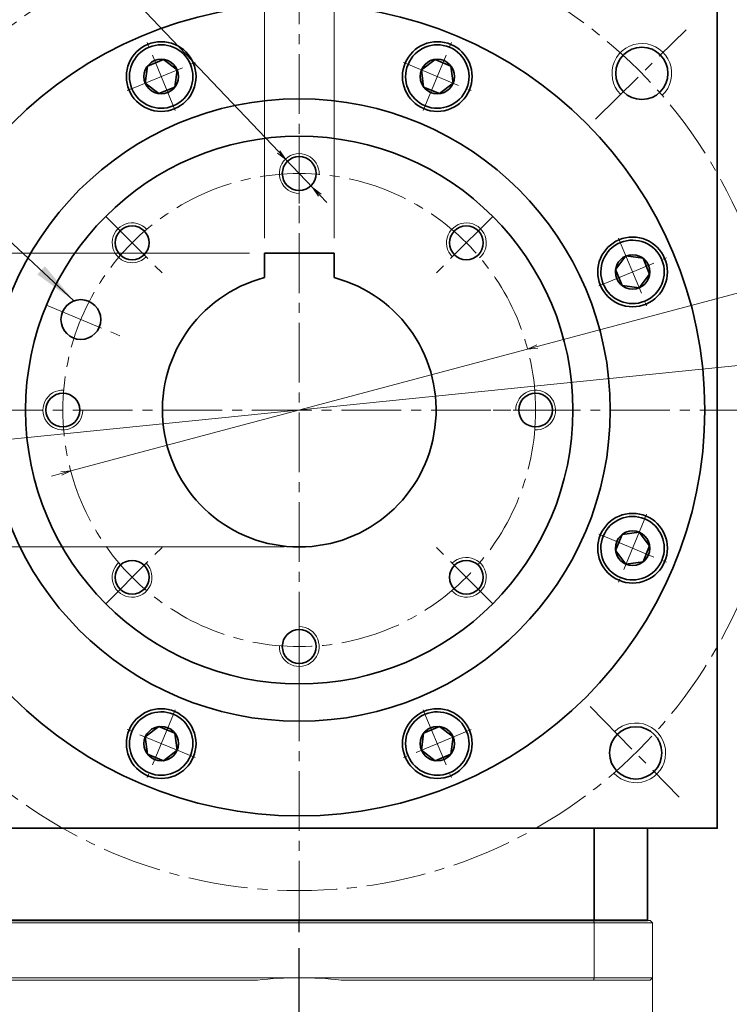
# Model space of a CAD drawing. Header units: millimetres. Extents: x -48 to 1057, y 0 to 774.
# Tile 8 of 10: x 547 to 690, y 476 to 674. Entities that reach past the tile are written whole.
import ezdxf

# ---------------------------------------------------------------- set-up
doc = ezdxf.new("R2010")
doc.units = ezdxf.units.MM
doc.set_wipeout_variables(frame=1)
doc.linetypes.add('CENTER2', pattern=[28.575, 19.05, -3.175, 3.175, -3.175])
doc.linetypes.add('点画线', pattern=[18, 12, -2, 2, -2])
doc.layers.add('3中心线层', color=1, linetype='CENTER2')
for name, color, linetype, lineweight in [('EB0', 7, 'Continuous', 35), ('中心线层', 1, '点画线', 18), ('尺寸线层', 3, 'Continuous', 18), ('粗实线', 7, 'Continuous', 40), ('粗实线层', 7, 'Continuous', 35)]:
    doc.layers.add(name, color=color, linetype=linetype, lineweight=lineweight)
doc.styles.add('宋体', font='SimSun.ttf', dxfattribs={"width": 0.8})
doc.styles.add('标准', font='SimSun.ttf', dxfattribs={"width": 0.667})
doc.dimstyles.new('A水平标注$0', dxfattribs={"dimtxt": 3.5, "dimasz": 2, "dimexe": 1.5, "dimexo": 3, "dimgap": 1.1, "dimtad": 1, "dimtoh": 1, "dimdec": 4, "dimdsep": 46, "dimtxsty": '宋体', "dimblk": 'OPEN', "dimcen": 3, "dimclrd": 3, "dimclre": 3, "dimclrt": 6, "dimadec": 0, "dimazin": 0, "dimtm": 1e-09, "dimtfac": 1, "dimtdec": 4, "dimtix": 1, "dimtmove": 0, "dimatfit": 3, "dimldrblk": 'OPEN', "dimfxl": 0, "dimlwd": 13, "dimlwe": 13, "dimarcsym": 0})
doc.dimstyles.new('D直径标注φ25', dxfattribs={"dimtxt": 3.5, "dimasz": 2, "dimexe": 1, "dimexo": 3, "dimtad": 1, "dimtoh": 1, "dimdec": 1, "dimdsep": 46, "dimtxsty": '宋体', "dimblk": 'OPEN', "dimcen": 3, "dimclrd": 3, "dimclre": 3, "dimclrt": 130, "dimadec": 0, "dimazin": 0, "dimtm": 1e-09, "dimtfac": 1, "dimtdec": 1, "dimtmove": 0, "dimatfit": 0, "dimldrblk": 'OPEN', "dimfxl": 0, "dimlwd": 13, "dimlwe": 13, "dimarcsym": 0})
doc.dimstyles.new('螺孔(M8-7H)', dxfattribs={"dimtxt": 3.5, "dimasz": 2, "dimexe": 1.25, "dimexo": 3, "dimtad": 1, "dimtoh": 1, "dimdec": 4, "dimdsep": 46, "dimtxsty": '宋体', "dimblk": 'OPEN', "dimcen": 3, "dimclrd": 3, "dimclre": 3, "dimclrt": 2, "dimadec": 0, "dimazin": 0, "dimtm": 1e-09, "dimtfac": 1, "dimtdec": 4, "dimtmove": 0, "dimatfit": 3, "dimldrblk": 'OPEN', "dimfxl": 0, "dimlwd": 9, "dimlwe": 9, "dimarcsym": 0})

# ---------------------------------------------------------------- blocks, each defined once
blk = doc.blocks.new('*X7')
at = {"layer": '中心线层', "linetype": '点画线', "lineweight": 18}
for p, q in [((0, -7.37), (0, 7.37)), ((-7.37, 0), (7.37, 0))]:
    blk.add_line(p, q, dxfattribs=at)
at = {"layer": '粗实线层'}
for p, q in [((-3.46, 0), (-1.73, 3)), ((-1.73, 3), (1.73, 3)), ((3.46, 0), (1.73, 3)), ((3.46, 0), (1.73, 3)), ((-3.46, 0), (-1.73, -3)), ((3.46, 0), (1.73, -3)), ((-1.73, -3), (1.73, -3))]:
    blk.add_line(p, q, dxfattribs=at)
blk.add_circle((0, 0), 3.46, dxfattribs=at)
for start, end in [(0, 180), (180, 360)]:
    blk.add_arc((0, 0), 6.37, start, end, dxfattribs=at)
blk = doc.blocks.new('_Open')
at = {"color": 0, "linetype": 'ByBlock', "lineweight": -2}
for p, q in [((-1, 0.167), (0, 0)), ((-1, -0.167), (0, 0)), ((0, 0), (-1, 0))]:
    blk.add_line(p, q, dxfattribs=at)
blk = doc.blocks.new('*D21')
at = {"layer": 'Defpoints', "color": 0, "transparency": 16777216}
for p in [(649.17, 607.76), (557.38, 583.28)]:
    blk.add_point(p, dxfattribs=at)
at = {"layer": '尺寸线层', "color": 3, "lineweight": 13, "transparency": 16777216}
for p, q in [((712.61, 624.68), (651.1, 608.27)), ((734.01, 624.68), (712.61, 624.68)), ((557.38, 583.28), (649.17, 607.76)), ((555.45, 582.76), (553.51, 582.25))]:
    blk.add_line(p, q, dxfattribs=at)
at = {"layer": '尺寸线层', "color": 3, "lineweight": 13, "transparency": 16777216, "xscale": 2, "yscale": 2, "zscale": 2}
for p, rotation in [((649.17, 607.76), 194.9330420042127), ((557.38, 583.28), 14.93304200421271)]:
    blk.add_blockref('_Open', p, dxfattribs=dict(at, rotation=rotation))
at = {"layer": '尺寸线层', "color": 130, "transparency": 16777216, "insert": (724.31, 631.9), "char_height": 10, "attachment_point": 5, "style": '宋体', "bg_fill": 3, "box_fill_scale": 1.1, "bg_fill_color": 257, "bg_fill_transparency": 0}
blk.add_mtext('φ95', dxfattribs=at)
blk = doc.blocks.new('*D22')
at = {"layer": 'Defpoints', "color": 0, "transparency": 16777216}
for p in [(699.28, 605.25), (507.27, 585.78)]:
    blk.add_point(p, dxfattribs=at)
at = {"layer": '尺寸线层', "color": 3, "lineweight": 13, "transparency": 16777216}
for p, q in [((717.67, 607.12), (701.27, 605.45)), ((744.78, 607.12), (717.67, 607.12)), ((507.27, 585.78), (699.28, 605.25)), ((505.28, 585.58), (503.29, 585.38))]:
    blk.add_line(p, q, dxfattribs=at)
at = {"layer": '尺寸线层', "color": 3, "lineweight": 13, "transparency": 16777216, "xscale": 2, "yscale": 2, "zscale": 2}
for p, rotation in [((699.28, 605.25), 185.7888380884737), ((507.27, 585.78), 5.788838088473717)]:
    blk.add_blockref('_Open', p, dxfattribs=dict(at, rotation=rotation))
at = {"layer": '尺寸线层', "color": 130, "transparency": 16777216, "insert": (732.22, 614.34), "char_height": 10, "attachment_point": 5, "style": '宋体', "bg_fill": 3, "box_fill_scale": 1.1, "bg_fill_color": 257, "bg_fill_transparency": 0}
blk.add_mtext('φ193', dxfattribs=at)
blk = doc.blocks.new('*X8')
at = {"layer": '尺寸线层', "linetype": 'Continuous'}
blk.add_hatch(color=0, dxfattribs=at).paths.add_polyline_path([(39.71, -28.46), (32.35, -23.16), (33.88, -21.51)], flags=0)
at = {"layer": '尺寸线层', "color": 0}
for p, q in [((0, 0), (-35.09, 0)), ((9.06, 0), (0, 0)), ((0, 0), (0, 0))]:
    blk.add_line(p, q, dxfattribs=at)
at = {"layer": '尺寸线层', "color": 0, "linetype": 'Continuous'}
blk.add_line((39.71, -28.46), (9.06, 0), dxfattribs=at)
at = {"layer": '尺寸线层', "color": 0, "insert": (-4.5, 1.8), "char_height": 9, "width": 61.1784, "attachment_point": 9, "line_spacing_factor": 1.15057, "style": '标准'}
blk.add_mtext('\\T1.1;2-%%C8H7', dxfattribs=at)
blk = doc.blocks.new('*D25')
at = {"layer": 'Defpoints', "color": 0, "transparency": 16777216}
for p in [(596.27, 627.02), (610.27, 627.02)]:
    blk.add_point(p, dxfattribs=at)
at = {"layer": '尺寸线层', "color": 3, "lineweight": 13, "transparency": 16777216}
for p, q in [((596.27, 630.02), (596.27, 698.11)), ((610.27, 630.02), (610.27, 698.11)), ((594.27, 696.61), (592.27, 696.61)), ((610.27, 696.61), (596.27, 696.61)), ((612.27, 696.61), (614.27, 696.61))]:
    blk.add_line(p, q, dxfattribs=at)
at = {"layer": '尺寸线层', "color": 3, "lineweight": 13, "transparency": 16777216, "xscale": 2, "yscale": 2, "zscale": 2}
blk.add_blockref('_Open', (596.27, 696.61), dxfattribs=at)
at = {"layer": '尺寸线层', "color": 3, "lineweight": 13, "transparency": 16777216, "xscale": 2, "yscale": 2, "zscale": 2, "rotation": 180}
blk.add_blockref('_Open', (610.27, 696.61), dxfattribs=at)
at = {"layer": '尺寸线层', "color": 6, "transparency": 16777216, "insert": (603.27, 702.97), "char_height": 10, "attachment_point": 5, "style": '宋体', "bg_fill": 3, "box_fill_scale": 1.1, "bg_fill_color": 257, "bg_fill_transparency": 0}
blk.add_mtext('\\A1;14{\\H0.707107x;%%P0.013}', dxfattribs=at)
at = {"layer": 'Defpoints', "color": 0, "transparency": 16777216}
blk.add_point((596.27, 696.61), dxfattribs=at)
blk = doc.blocks.new('*D26')
at = {"layer": 'Defpoints', "color": 0, "transparency": 16777216}
for p in [(596.27, 627.02), (498.2, 568.02), (603.27, 568.02)]:
    blk.add_point(p, dxfattribs=at)
at = {"layer": '尺寸线层', "color": 3, "lineweight": 13, "transparency": 16777216}
for p, q in [((593.27, 627.02), (496.7, 627.02)), ((498.2, 625.02), (498.2, 570.02)), ((600.27, 568.02), (496.7, 568.02))]:
    blk.add_line(p, q, dxfattribs=at)
at = {"layer": '尺寸线层', "color": 3, "lineweight": 13, "transparency": 16777216, "xscale": 2, "yscale": 2, "zscale": 2}
for p, rotation in [((498.2, 627.02), 90), ((498.2, 568.02), 270)]:
    blk.add_blockref('_Open', p, dxfattribs=dict(at, rotation=rotation))
at = {"layer": '尺寸线层', "color": 6, "transparency": 16777216, "insert": (491.81, 597.52), "char_height": 10, "attachment_point": 5, "rotation": 90, "style": '宋体', "bg_fill": 3, "box_fill_scale": 1.1, "bg_fill_color": 257, "bg_fill_transparency": 0}
blk.add_mtext('59', dxfattribs=at)
blk = doc.blocks.new('*D27')
at = {"layer": 'Defpoints', "color": 0, "transparency": 16777216}
for p in [(687.27, 679.52), (801.99, 679.52), (667.77, 301.52)]:
    blk.add_point(p, dxfattribs=at)
at = {"layer": '尺寸线层', "color": 3, "lineweight": 13, "transparency": 16777216}
for p, q in [((690.27, 679.52), (803.49, 679.52)), ((801.99, 303.52), (801.99, 677.52)), ((670.77, 301.52), (803.49, 301.52))]:
    blk.add_line(p, q, dxfattribs=at)
at = {"layer": '尺寸线层', "color": 3, "lineweight": 13, "transparency": 16777216, "xscale": 2, "yscale": 2, "zscale": 2}
for p, rotation in [((801.99, 679.52), 90), ((801.99, 301.52), 270)]:
    blk.add_blockref('_Open', p, dxfattribs=dict(at, rotation=rotation))
at = {"layer": '尺寸线层', "color": 6, "transparency": 16777216, "insert": (795.49, 490.52), "char_height": 10, "attachment_point": 5, "rotation": 90, "style": '宋体', "bg_fill": 3, "box_fill_scale": 1.1, "bg_fill_color": 256, "bg_fill_true_color": 13158600, "bg_fill_transparency": 0}
blk.add_mtext('378', dxfattribs=at)
blk = doc.blocks.new('*D28')
at = {"layer": 'Defpoints', "color": 0, "transparency": 16777216}
for p in [(702.77, 595.52), (667.77, 301.52), (757.8, 301.52)]:
    blk.add_point(p, dxfattribs=at)
at = {"layer": '尺寸线层', "color": 3, "lineweight": 13, "transparency": 16777216}
for p, q in [((705.77, 595.52), (759.3, 595.52)), ((757.8, 593.52), (757.8, 303.52)), ((670.77, 301.52), (759.3, 301.52))]:
    blk.add_line(p, q, dxfattribs=at)
at = {"layer": '尺寸线层', "color": 3, "lineweight": 13, "transparency": 16777216, "xscale": 2, "yscale": 2, "zscale": 2}
for p, rotation in [((757.8, 595.52), 90), ((757.8, 301.52), 270)]:
    blk.add_blockref('_Open', p, dxfattribs=dict(at, rotation=rotation))
at = {"layer": '尺寸线层', "color": 6, "transparency": 16777216, "insert": (751.3, 448.52), "char_height": 10, "attachment_point": 5, "rotation": 90, "style": '宋体', "bg_fill": 3, "box_fill_scale": 1.1, "bg_fill_color": 256, "bg_fill_true_color": 13158600, "bg_fill_transparency": 0}
blk.add_mtext('294', dxfattribs=at)
blk = doc.blocks.new('*D29')
at = {"color": 3, "lineweight": 9, "transparency": 16777216}
for p, q in [((510.53, 694.22), (554.57, 694.22)), ((554.57, 694.22), (599.14, 647.37)), ((606.03, 640.12), (600.52, 645.92)), ((607.41, 638.67), (608.79, 637.22))]:
    blk.add_line(p, q, dxfattribs=at)
at = {"layer": 'Defpoints', "color": 0, "transparency": 16777216}
for p in [(600.52, 645.92), (606.03, 640.12)]:
    blk.add_point(p, dxfattribs=at)
at = {"color": 3, "lineweight": 9, "transparency": 16777216, "xscale": 2, "yscale": 2, "zscale": 2}
for p, rotation in [((600.52, 645.92), 313.5682858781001), ((606.03, 640.12), 133.5682858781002)]:
    blk.add_blockref('_Open', p, dxfattribs=dict(at, rotation=rotation))
at = {"color": 2, "transparency": 16777216, "insert": (531.55, 701.32), "char_height": 10, "attachment_point": 5, "style": '宋体', "bg_fill": 3, "box_fill_scale": 1.1, "bg_fill_color": 257, "bg_fill_transparency": 0}
blk.add_mtext('8-M8{\\famgdt|b0|i0|c0|p0;x}{16}', dxfattribs=at)

msp = doc.modelspace()

# ---------------------------------------------------------------- linework, layer by layer
at = {"color": 7, "linetype": 'Continuous', "lineweight": 15}
for p, q in [((662.56347, 492.51809), (543.98438, 492.51809)), ((544.16598, 493.01809), (662.38188, 493.01809)), ((662.56347, 481.51809), (662.56347, 492.51809)), ((543.98438, 481.51809), (603.27393, 481.51809)), ((594.86263, 481.01809), (544.16598, 481.01809)), ((603.27393, 481.51809), (662.56347, 481.51809)), ((662.38188, 481.01809), (611.68523, 481.01809))]:
    msp.add_line(p, q, dxfattribs=at)
for centre, radius, start, end in [((603.27393, 643.01809), 4, 356.724171, 270), ((569.68636, 629.10566), 4, 41.724171, 315), ((636.8615, 629.10566), 4, 311.724171, 225), ((555.77393, 595.51809), 4, 86.724171, 360), ((650.77393, 595.51809), 4, 266.724171, 180), ((636.8615, 561.93051), 4, 221.724171, 135), ((569.68636, 561.93051), 4, 131.724171, 45), ((603.27393, 548.01809), 4, 176.724171, 90), ((603.27393, 410.51809), 71, 90, 96.8037548), ((603.27393, 410.51809), 71, 83.1962452, 90)]:
    msp.add_arc(centre, radius, start, end, dxfattribs=at)
for points in [[(662.38188, 493.01809), (662.56347, 492.51809)], [(662.38188, 481.01809), (662.56347, 481.51809)]]:
    msp.add_open_spline(points, degree=1, dxfattribs=at)
at = {"layer": '3中心线层'}
msp.add_line((603.27393, 296.96927), (603.27393, 493.01809), dxfattribs=at)
at = {"layer": 'EB0', "linetype": 'Continuous', "lineweight": 35}
msp.add_line((533.27393, 493.01809), (673.27393, 493.01809), dxfattribs=at)
msp.add_line((533.27393, 493.01809), (673.27393, 493.01809), dxfattribs=at)
msp.add_line((533.27393, 493.01809), (673.27393, 493.01809), dxfattribs=at)
msp.add_line((533.27393, 493.01809), (673.27393, 493.01809), dxfattribs=at)
at = {"layer": '中心线层'}
for p, q in [((603.27393, 493.01809), (603.27393, 695.01809)), ((662.78732, 653.96874), (680.99777, 671.854)), ((603.27393, 650.51809), (603.27393, 633.34716)), ((564.38306, 634.40896), (576.52474, 622.26728)), ((642.1648, 634.40896), (630.02312, 622.26728)), ((552.46055, 616.56567), (568.32442, 609.99464)), ((503.77393, 595.51809), (702.77393, 595.51809)), ((658.27393, 595.51809), (641.103, 595.51809)), ((564.38306, 556.62721), (576.52474, 568.76889)), ((642.1648, 556.62721), (630.02312, 568.76889)), ((603.27393, 540.51809), (603.27393, 557.68901)), ((661.72458, 536.0047), (679.60984, 517.79425))]:
    msp.add_line(p, q, dxfattribs=at)
for radius in [96.5, 47.5]:
    msp.add_circle((603.27393, 595.51809), radius, dxfattribs=at)
at = {"layer": '粗实线', "color": 0, "lineweight": 40}
msp.add_line((673.27393, 493.01809), (533.27393, 493.01809), dxfattribs=at)
msp.add_line((673.27393, 493.01809), (533.27393, 493.01809), dxfattribs=at)
at = {"layer": '粗实线层'}
for p, q in [((662.56347, 493.01809), (662.56347, 511.51809)), ((673.27393, 493.01809), (673.27393, 511.51809))]:
    msp.add_line(p, q, dxfattribs=at)
for centre, radius in [((603.27393, 595.51809), 81.5), ((575.52938, 662.49935), 7), ((631.01848, 662.49935), 7), ((672.12168, 663.13641), 5.25), ((603.27393, 595.51809), 62.5), ((603.27393, 595.51809), 55), ((603.27393, 643.01809), 3.4), ((569.68636, 629.10566), 3.4), ((636.8615, 629.10566), 3.4), ((670.25519, 623.26263), 7), ((555.77393, 595.51809), 3.4), ((650.77393, 595.51809), 3.4), ((670.25519, 567.77354), 7), ((569.68636, 561.93051), 3.4), ((636.8615, 561.93051), 3.4), ((603.27393, 548.01809), 3.4), ((575.52938, 528.53682), 7), ((631.01848, 528.53682), 7), ((670.89225, 526.67034), 5.25)]:
    msp.add_circle(centre, radius, dxfattribs=at)
at = {"layer": '粗实线层', "lineweight": 18}
for centre, start, end in [((672.12168, 663.13641), 312.7023328, 224.4838358), ((670.89225, 526.67034), 222.7023328, 134.4838358)]:
    msp.add_arc(centre, 6, start, end, dxfattribs=at)

# ---------------------------------------------------------------- next in the draw order: wipeouts: each hides what was drawn before it
for points in [[(581.40987, 664.93513), (581.39685, 664.96634), (581.38366, 664.99747), (581.37031, 665.02854), (581.35679, 665.05953), (581.3431, 665.09046), (581.32926, 665.12131), (581.31525, 665.15208), (581.30107, 665.18278), (581.28673, 665.21341), (581.27223, 665.24395), (581.25757, 665.27443), (581.24275, 665.30482), (581.22776, 665.33513), (581.21262, 665.36536), (581.19731, 665.39552), (581.18185, 665.42559), (581.16622, 665.45557), (581.15044, 665.48548), (581.13449, 665.5153), (581.11839, 665.54503), (581.10213, 665.57468), (581.08571, 665.60424), (581.06914, 665.63372), (581.05241, 665.66311), (581.03553, 665.6924), (581.01849, 665.72161), (581.00129, 665.75072), (580.98394, 665.77975), (580.96643, 665.80868), (580.94878, 665.83752), (580.94878, 665.83752), (580.78579, 666.0887), (580.61116, 666.33193), (580.42529, 666.56669), (580.22859, 666.79244), (580.02149, 667.0087), (579.80444, 667.21497), (579.57794, 667.41081), (579.34247, 667.59578), (579.09857, 667.76947), (578.84676, 667.93149), (578.58762, 668.0815), (578.32171, 668.21915), (578.04962, 668.34415), (577.77195, 668.45621), (577.48932, 668.55508), (577.20235, 668.64056), (576.91167, 668.71244), (576.61794, 668.77058), (576.3218, 668.81483), (576.02391, 668.84511), (575.72492, 668.86135), (575.4255, 668.8635), (575.12631, 668.85158), (574.82801, 668.82559), (574.53127, 668.78561), (574.23673, 668.73171), (573.94505, 668.66402), (573.65688, 668.58269), (573.37285, 668.48789), (573.0936, 668.37984), (573.0936, 668.37984), (572.81974, 668.25878), (572.55187, 668.12498), (572.29059, 667.97872), (572.03648, 667.82034), (571.7901, 667.65018), (571.55199, 667.46862), (571.32269, 667.27606), (571.1027, 667.07294), (570.8925, 666.85969), (570.69256, 666.63679), (570.50333, 666.40474), (570.32522, 666.16405), (570.15863, 665.91524), (570.00393, 665.65887), (569.86145, 665.39552), (569.73151, 665.12575), (569.61441, 664.85017), (569.51039, 664.56939), (569.4197, 664.28402), (569.34253, 663.99471), (569.27905, 663.70209), (569.2294, 663.40681), (569.19369, 663.10951), (569.17201, 662.81087), (569.16439, 662.51154), (569.17086, 662.21218), (569.1914, 661.91346), (569.22597, 661.61603), (569.27449, 661.32056), (569.33685, 661.0277), (569.33685, 661.0277), (569.34475, 660.99482), (569.35283, 660.96199), (569.36109, 660.92919), (569.36952, 660.89645), (569.37812, 660.86375), (569.38689, 660.83109), (569.39584, 660.79848), (569.40497, 660.76592), (569.41426, 660.73341), (569.42373, 660.70095), (569.43337, 660.66853), (569.44318, 660.63617), (569.45317, 660.60387), (569.46332, 660.57161), (569.47365, 660.53942), (569.48415, 660.50727), (569.49481, 660.47518), (569.50565, 660.44315), (569.51666, 660.41118), (569.52784, 660.37927), (569.53919, 660.34741), (569.55071, 660.31562), (569.56239, 660.28389), (569.57424, 660.25222), (569.58627, 660.22062), (569.59846, 660.18907), (569.61081, 660.1576), (569.62334, 660.12619), (569.63603, 660.09485), (569.64889, 660.06357), (569.64889, 660.06357), (569.78442, 659.75915), (569.93571, 659.46224), (570.10232, 659.17365), (570.28382, 658.89418), (570.47969, 658.62458), (570.6894, 658.36561), (570.91237, 658.11797), (571.148, 657.88234), (571.39564, 657.65937), (571.65461, 657.44966), (571.9242, 657.25379), (572.20368, 657.0723), (572.49226, 656.90568), (572.78918, 656.7544), (573.0936, 656.61886), (573.4047, 656.49944), (573.72162, 656.39646), (574.0435, 656.31022), (574.36945, 656.24093), (574.69858, 656.1888), (575.02999, 656.15397), (575.36276, 656.13653), (575.696, 656.13653), (576.02877, 656.15397), (576.36018, 656.1888), (576.68931, 656.24093), (577.01526, 656.31022), (577.33714, 656.39646), (577.65406, 656.49944), (577.96516, 656.61886), (577.96516, 656.61886), (578.26958, 656.7544), (578.56649, 656.90568), (578.85508, 657.0723), (579.13456, 657.25379), (579.40415, 657.44966), (579.66312, 657.65937), (579.91076, 657.88234), (580.14639, 658.11797), (580.36936, 658.36561), (580.57907, 658.62458), (580.77494, 658.89418), (580.95643, 659.17365), (581.12305, 659.46224), (581.27433, 659.75915), (581.40987, 660.06357), (581.52929, 660.37467), (581.63227, 660.69159), (581.71851, 661.01347), (581.7878, 661.33942), (581.83993, 661.66855), (581.87476, 661.99996), (581.8922, 662.33274), (581.8922, 662.66597), (581.87476, 662.99874), (581.83993, 663.33015), (581.7878, 663.65928), (581.71851, 663.98523), (581.63227, 664.30711), (581.52929, 664.62403)], [(636.89897, 660.06357), (636.91183, 660.09485), (636.92452, 660.12619), (636.93704, 660.1576), (636.9494, 660.18907), (636.96159, 660.22062), (636.97361, 660.25222), (636.98547, 660.28389), (636.99715, 660.31562), (637.00867, 660.34741), (637.02002, 660.37927), (637.03119, 660.41118), (637.0422, 660.44315), (637.05304, 660.47518), (637.06371, 660.50727), (637.07421, 660.53942), (637.08453, 660.57161), (637.09469, 660.60387), (637.10467, 660.63617), (637.11449, 660.66853), (637.12413, 660.70095), (637.1336, 660.73341), (637.14289, 660.76592), (637.15201, 660.79848), (637.16096, 660.83109), (637.16974, 660.86375), (637.17834, 660.89645), (637.18677, 660.92919), (637.19502, 660.96199), (637.2031, 660.99482), (637.21101, 661.0277), (637.21101, 661.0277), (637.27337, 661.32056), (637.32189, 661.61603), (637.35645, 661.91346), (637.377, 662.21218), (637.38347, 662.51154), (637.37585, 662.81087), (637.35416, 663.10951), (637.31846, 663.40681), (637.26881, 663.70209), (637.20533, 663.99471), (637.12816, 664.28402), (637.03746, 664.56939), (636.93345, 664.85017), (636.81634, 665.12575), (636.68641, 665.39552), (636.54393, 665.65887), (636.38923, 665.91524), (636.22263, 666.16405), (636.04452, 666.40474), (635.85529, 666.63679), (635.65536, 666.85969), (635.44516, 667.07294), (635.22517, 667.27606), (634.99586, 667.46862), (634.75776, 667.65018), (634.51138, 667.82034), (634.25727, 667.97872), (633.99599, 668.12498), (633.72812, 668.25878), (633.45426, 668.37984), (633.45426, 668.37984), (633.175, 668.48789), (632.89098, 668.58269), (632.60281, 668.66402), (632.31113, 668.73171), (632.01659, 668.78561), (631.71984, 668.82559), (631.42155, 668.85158), (631.12235, 668.8635), (630.82293, 668.86135), (630.52395, 668.84511), (630.22605, 668.81483), (629.92991, 668.77058), (629.63618, 668.71244), (629.34551, 668.64056), (629.05854, 668.55508), (628.77591, 668.45621), (628.49824, 668.34415), (628.22615, 668.21915), (627.96024, 668.0815), (627.70109, 667.93149), (627.44929, 667.76947), (627.20539, 667.59578), (626.96992, 667.41081), (626.74341, 667.21497), (626.52637, 667.0087), (626.31927, 666.79244), (626.12256, 666.56669), (625.93669, 666.33193), (625.76207, 666.0887), (625.59908, 665.83752), (625.59908, 665.83752), (625.58142, 665.80868), (625.56392, 665.77975), (625.54657, 665.75072), (625.52937, 665.72161), (625.51233, 665.6924), (625.49544, 665.66311), (625.47871, 665.63372), (625.46214, 665.60424), (625.44573, 665.57468), (625.42947, 665.54503), (625.41336, 665.5153), (625.39742, 665.48548), (625.38164, 665.45557), (625.36601, 665.42559), (625.35054, 665.39552), (625.33524, 665.36536), (625.32009, 665.33513), (625.30511, 665.30482), (625.29028, 665.27443), (625.27562, 665.24395), (625.26112, 665.21341), (625.24679, 665.18278), (625.23261, 665.15208), (625.2186, 665.12131), (625.20475, 665.09046), (625.19107, 665.05953), (625.17755, 665.02854), (625.1642, 664.99747), (625.15101, 664.96634), (625.13798, 664.93513), (625.13798, 664.93513), (625.01856, 664.62403), (624.91559, 664.30711), (624.82934, 663.98523), (624.76006, 663.65928), (624.70793, 663.33015), (624.6731, 662.99874), (624.65566, 662.66597), (624.65566, 662.33274), (624.6731, 661.99996), (624.70793, 661.66855), (624.76006, 661.33942), (624.82934, 661.01347), (624.91559, 660.69159), (625.01856, 660.37467), (625.13798, 660.06357), (625.27352, 659.75915), (625.42481, 659.46224), (625.59142, 659.17365), (625.77291, 658.89418), (625.96878, 658.62458), (626.17849, 658.36561), (626.40147, 658.11797), (626.6371, 657.88234), (626.88474, 657.65937), (627.14371, 657.44966), (627.4133, 657.25379), (627.69277, 657.0723), (627.98136, 656.90568), (628.27827, 656.7544), (628.5827, 656.61886), (628.5827, 656.61886), (628.8938, 656.49944), (629.21072, 656.39646), (629.5326, 656.31022), (629.85855, 656.24093), (630.18768, 656.1888), (630.51909, 656.15397), (630.85186, 656.13653), (631.18509, 656.13653), (631.51787, 656.15397), (631.84928, 656.1888), (632.17841, 656.24093), (632.50436, 656.31022), (632.82623, 656.39646), (633.14316, 656.49944), (633.45426, 656.61886), (633.75868, 656.7544), (634.05559, 656.90568), (634.34418, 657.0723), (634.62365, 657.25379), (634.89324, 657.44966), (635.15221, 657.65937), (635.39985, 657.88234), (635.63549, 658.11797), (635.85846, 658.36561), (636.06817, 658.62458), (636.26404, 658.89418), (636.44553, 659.17365), (636.61215, 659.46224), (636.76343, 659.75915)], [(672.69097, 617.38214), (672.72218, 617.39516), (672.75332, 617.40835), (672.78438, 617.42171), (672.81538, 617.43523), (672.8463, 617.44891), (672.87715, 617.46276), (672.90792, 617.47677), (672.93862, 617.49094), (672.96925, 617.50528), (672.9998, 617.51978), (673.03027, 617.53444), (673.06066, 617.54927), (673.09097, 617.56425), (673.12121, 617.5794), (673.15136, 617.5947), (673.18143, 617.61017), (673.21142, 617.62579), (673.24132, 617.64158), (673.27114, 617.65752), (673.30088, 617.67362), (673.33053, 617.68988), (673.36009, 617.7063), (673.38956, 617.72287), (673.41895, 617.7396), (673.44824, 617.75649), (673.47745, 617.77353), (673.50657, 617.79072), (673.53559, 617.80807), (673.56452, 617.82558), (673.59336, 617.84324), (673.59336, 617.84324), (673.84454, 618.00623), (674.08778, 618.18085), (674.32253, 618.36672), (674.54829, 618.56342), (674.76454, 618.77053), (674.97081, 618.98757), (675.16665, 619.21408), (675.35162, 619.44954), (675.52531, 619.69345), (675.68734, 619.94525), (675.83734, 620.20439), (675.975, 620.47031), (676.09999, 620.7424), (676.21205, 621.02007), (676.31093, 621.3027), (676.3964, 621.58967), (676.46828, 621.88034), (676.52642, 622.17407), (676.57067, 622.47021), (676.60095, 622.7681), (676.61719, 623.06709), (676.61935, 623.36651), (676.60742, 623.6657), (676.58143, 623.964), (676.54145, 624.26075), (676.48755, 624.55528), (676.41986, 624.84696), (676.33853, 625.13513), (676.24374, 625.41916), (676.13569, 625.69841), (676.13569, 625.69841), (676.01463, 625.97228), (675.88082, 626.24015), (675.73456, 626.50142), (675.57618, 626.75553), (675.40602, 627.00191), (675.22446, 627.24002), (675.03191, 627.46932), (674.82878, 627.68932), (674.61553, 627.89951), (674.39264, 628.09945), (674.16058, 628.28868), (673.91989, 628.46679), (673.67108, 628.63338), (673.41472, 628.78809), (673.15136, 628.93057), (672.88159, 629.0605), (672.60601, 629.17761), (672.32523, 629.28162), (672.03987, 629.37231), (671.75055, 629.44948), (671.45793, 629.51297), (671.16265, 629.56261), (670.86536, 629.59832), (670.56672, 629.62001), (670.26738, 629.62762), (669.96803, 629.62115), (669.6693, 629.60061), (669.37188, 629.56604), (669.0764, 629.51753), (668.78354, 629.45517), (668.78354, 629.45517), (668.75066, 629.44726), (668.71783, 629.43918), (668.68504, 629.43093), (668.65229, 629.4225), (668.61959, 629.4139), (668.58693, 629.40512), (668.55432, 629.39617), (668.52176, 629.38705), (668.48925, 629.37775), (668.45679, 629.36828), (668.42438, 629.35864), (668.39202, 629.34883), (668.35971, 629.33885), (668.32746, 629.32869), (668.29526, 629.31836), (668.26311, 629.30787), (668.23103, 629.2972), (668.199, 629.28636), (668.16702, 629.27535), (668.13511, 629.26417), (668.10326, 629.25283), (668.07146, 629.24131), (668.03973, 629.22962), (668.00806, 629.21777), (667.97646, 629.20575), (667.94492, 629.19356), (667.91344, 629.1812), (667.88203, 629.16868), (667.85069, 629.15598), (667.81941, 629.14313), (667.81941, 629.14313), (667.51499, 629.00759), (667.21808, 628.85631), (666.92949, 628.68969), (666.65002, 628.5082), (666.38043, 628.31233), (666.12146, 628.10262), (665.87382, 627.87964), (665.63819, 627.64401), (665.41521, 627.39637), (665.2055, 627.1374), (665.00963, 626.86781), (664.82814, 626.58834), (664.66152, 626.29975), (664.51024, 626.00284), (664.3747, 625.69841), (664.25528, 625.38731), (664.15231, 625.07039), (664.06606, 624.74851), (663.99678, 624.42256), (663.94465, 624.09343), (663.90982, 623.76203), (663.89238, 623.42925), (663.89238, 623.09602), (663.90982, 622.76324), (663.94465, 622.43183), (663.99678, 622.10271), (664.06606, 621.77675), (664.15231, 621.45488), (664.25528, 621.13795), (664.3747, 620.82685), (664.3747, 620.82685), (664.51024, 620.52243), (664.66152, 620.22552), (664.82814, 619.93693), (665.00963, 619.65746), (665.2055, 619.38787), (665.41521, 619.1289), (665.63819, 618.88126), (665.87382, 618.64563), (666.12146, 618.42265), (666.38043, 618.21294), (666.65002, 618.01707), (666.92949, 617.83558), (667.21808, 617.66896), (667.51499, 617.51768), (667.81941, 617.38214), (668.13051, 617.26272), (668.44744, 617.15975), (668.76931, 617.0735), (669.09527, 617.00422), (669.4244, 616.95209), (669.7558, 616.91726), (670.08858, 616.89982), (670.42181, 616.89982), (670.75459, 616.91726), (671.08599, 616.95209), (671.41512, 617.00422), (671.74107, 617.0735), (672.06295, 617.15975), (672.37988, 617.26272)], [(667.81941, 561.89304), (667.85069, 561.88019), (667.88203, 561.8675), (667.91344, 561.85497), (667.94492, 561.84261), (667.97646, 561.83042), (668.00806, 561.8184), (668.03973, 561.80655), (668.07146, 561.79486), (668.10326, 561.78335), (668.13511, 561.772), (668.16702, 561.76082), (668.199, 561.74981), (668.23103, 561.73897), (668.26311, 561.7283), (668.29526, 561.71781), (668.32746, 561.70748), (668.35971, 561.69732), (668.39202, 561.68734), (668.42438, 561.67753), (668.45679, 561.66789), (668.48925, 561.65842), (668.52176, 561.64912), (668.55432, 561.64), (668.58693, 561.63105), (668.61959, 561.62227), (668.65229, 561.61367), (668.68504, 561.60524), (668.71783, 561.59699), (668.75066, 561.58891), (668.78354, 561.581), (668.78354, 561.581), (669.0764, 561.51864), (669.37188, 561.47013), (669.6693, 561.43556), (669.96803, 561.41502), (670.26738, 561.40855), (670.56672, 561.41616), (670.86536, 561.43785), (671.16265, 561.47356), (671.45793, 561.5232), (671.75055, 561.58669), (672.03987, 561.66386), (672.32523, 561.75455), (672.60601, 561.85857), (672.88159, 561.97567), (673.15136, 562.1056), (673.41472, 562.24808), (673.67108, 562.40279), (673.91989, 562.56938), (674.16058, 562.74749), (674.39264, 562.93672), (674.61553, 563.13666), (674.82878, 563.34685), (675.03191, 563.56685), (675.22446, 563.79615), (675.40602, 564.03426), (675.57618, 564.28064), (675.73456, 564.53475), (675.88082, 564.79603), (676.01463, 565.06389), (676.13569, 565.33776), (676.13569, 565.33776), (676.24374, 565.61701), (676.33853, 565.90104), (676.41986, 566.18921), (676.48755, 566.48089), (676.54145, 566.77542), (676.58143, 567.07217), (676.60742, 567.37047), (676.61935, 567.66966), (676.61719, 567.96908), (676.60095, 568.26807), (676.57067, 568.56596), (676.52642, 568.8621), (676.46828, 569.15583), (676.3964, 569.4465), (676.31093, 569.73347), (676.21205, 570.0161), (676.09999, 570.29377), (675.975, 570.56587), (675.83734, 570.83178), (675.68734, 571.09092), (675.52531, 571.34272), (675.35162, 571.58663), (675.16665, 571.82209), (674.97081, 572.0486), (674.76454, 572.26564), (674.54829, 572.47275), (674.32253, 572.66945), (674.08778, 572.85532), (673.84454, 573.02994), (673.59336, 573.19293), (673.59336, 573.19293), (673.56452, 573.21059), (673.53559, 573.2281), (673.50657, 573.24545), (673.47745, 573.26264), (673.44824, 573.27968), (673.41895, 573.29657), (673.38956, 573.3133), (673.36009, 573.32987), (673.33053, 573.34629), (673.30088, 573.36255), (673.27114, 573.37865), (673.24132, 573.39459), (673.21142, 573.41038), (673.18143, 573.426), (673.15136, 573.44147), (673.12121, 573.45677), (673.09097, 573.47192), (673.06066, 573.48691), (673.03027, 573.50173), (672.9998, 573.51639), (672.96925, 573.53089), (672.93862, 573.54523), (672.90792, 573.5594), (672.87715, 573.57341), (672.8463, 573.58726), (672.81538, 573.60094), (672.78438, 573.61446), (672.75332, 573.62782), (672.72218, 573.64101), (672.69097, 573.65403), (672.69097, 573.65403), (672.37988, 573.77345), (672.06295, 573.87642), (671.74107, 573.96267), (671.41512, 574.03195), (671.08599, 574.08408), (670.75459, 574.11892), (670.42181, 574.13636), (670.08858, 574.13636), (669.7558, 574.11892), (669.4244, 574.08408), (669.09527, 574.03195), (668.76931, 573.96267), (668.44744, 573.87642), (668.13051, 573.77345), (667.81941, 573.65403), (667.51499, 573.51849), (667.21808, 573.36721), (666.92949, 573.20059), (666.65002, 573.0191), (666.38043, 572.82323), (666.12146, 572.61352), (665.87382, 572.39054), (665.63819, 572.15491), (665.41521, 571.90727), (665.2055, 571.6483), (665.00963, 571.37871), (664.82814, 571.09924), (664.66152, 570.81065), (664.51024, 570.51374), (664.3747, 570.20932), (664.3747, 570.20932), (664.25528, 569.89822), (664.15231, 569.58129), (664.06606, 569.25942), (663.99678, 568.93347), (663.94465, 568.60434), (663.90982, 568.27293), (663.89238, 567.94015), (663.89238, 567.60692), (663.90982, 567.27414), (663.94465, 566.94274), (663.99678, 566.61361), (664.06606, 566.28766), (664.15231, 565.96578), (664.25528, 565.64886), (664.3747, 565.33776), (664.51024, 565.03333), (664.66152, 564.73642), (664.82814, 564.44783), (665.00963, 564.16836), (665.2055, 563.89877), (665.41521, 563.6398), (665.63819, 563.39216), (665.87382, 563.15653), (666.12146, 562.93355), (666.38043, 562.72384), (666.65002, 562.52797), (666.92949, 562.34648), (667.21808, 562.17987), (667.51499, 562.02858)], [(569.64889, 530.9726), (569.63603, 530.94132), (569.62334, 530.90998), (569.61081, 530.87857), (569.59846, 530.8471), (569.58627, 530.81556), (569.57424, 530.78395), (569.56239, 530.75228), (569.55071, 530.72055), (569.53919, 530.68876), (569.52784, 530.6569), (569.51666, 530.62499), (569.50565, 530.59302), (569.49481, 530.56099), (569.48415, 530.5289), (569.47365, 530.49676), (569.46332, 530.46456), (569.45317, 530.4323), (569.44318, 530.4), (569.43337, 530.36764), (569.42373, 530.33522), (569.41426, 530.30276), (569.40497, 530.27025), (569.39584, 530.23769), (569.38689, 530.20508), (569.37812, 530.17243), (569.36952, 530.13972), (569.36109, 530.10698), (569.35283, 530.07418), (569.34475, 530.04135), (569.33685, 530.00847), (569.33685, 530.00847), (569.27449, 529.71561), (569.22597, 529.42014), (569.1914, 529.12271), (569.17086, 528.82399), (569.16439, 528.52463), (569.17201, 528.2253), (569.19369, 527.92666), (569.2294, 527.62936), (569.27905, 527.33408), (569.34253, 527.04146), (569.4197, 526.75215), (569.51039, 526.46678), (569.61441, 526.186), (569.73151, 525.91042), (569.86145, 525.64066), (570.00393, 525.3773), (570.15863, 525.12093), (570.32522, 524.87213), (570.50333, 524.63143), (570.69256, 524.39938), (570.8925, 524.17648), (571.1027, 523.96323), (571.32269, 523.76011), (571.55199, 523.56755), (571.7901, 523.38599), (572.03648, 523.21583), (572.29059, 523.05745), (572.55187, 522.91119), (572.81974, 522.77739), (573.0936, 522.65633), (573.0936, 522.65633), (573.37285, 522.54828), (573.65688, 522.45348), (573.94505, 522.37215), (574.23673, 522.30446), (574.53127, 522.25056), (574.82801, 522.21058), (575.12631, 522.18459), (575.4255, 522.17267), (575.72492, 522.17482), (576.02391, 522.19106), (576.3218, 522.22134), (576.61794, 522.2656), (576.91167, 522.32373), (577.20235, 522.39561), (577.48932, 522.48109), (577.77195, 522.57996), (578.04962, 522.69202), (578.32171, 522.81702), (578.58762, 522.95467), (578.84676, 523.10468), (579.09857, 523.2667), (579.34247, 523.44039), (579.57794, 523.62536), (579.80444, 523.8212), (580.02149, 524.02747), (580.22859, 524.24373), (580.42529, 524.46948), (580.61116, 524.70424), (580.78579, 524.94747), (580.94878, 525.19865), (580.94878, 525.19865), (580.96643, 525.22749), (580.98394, 525.25642), (581.00129, 525.28545), (581.01849, 525.31456), (581.03553, 525.34377), (581.05241, 525.37307), (581.06914, 525.40245), (581.08571, 525.43193), (581.10213, 525.46149), (581.11839, 525.49114), (581.13449, 525.52087), (581.15044, 525.55069), (581.16622, 525.5806), (581.18185, 525.61058), (581.19731, 525.64066), (581.21262, 525.67081), (581.22776, 525.70104), (581.24275, 525.73135), (581.25757, 525.76175), (581.27223, 525.79222), (581.28673, 525.82276), (581.30107, 525.85339), (581.31525, 525.88409), (581.32926, 525.91486), (581.3431, 525.94571), (581.35679, 525.97664), (581.37031, 526.00763), (581.38366, 526.0387), (581.39685, 526.06983), (581.40987, 526.10104), (581.40987, 526.10104), (581.52929, 526.41214), (581.63227, 526.72906), (581.71851, 527.05094), (581.7878, 527.37689), (581.83993, 527.70602), (581.87476, 528.03743), (581.8922, 528.3702), (581.8922, 528.70344), (581.87476, 529.03621), (581.83993, 529.36762), (581.7878, 529.69675), (581.71851, 530.0227), (581.63227, 530.34458), (581.52929, 530.6615), (581.40987, 530.9726), (581.27433, 531.27702), (581.12305, 531.57393), (580.95643, 531.86252), (580.77494, 532.14199), (580.57907, 532.41159), (580.36936, 532.67056), (580.14639, 532.9182), (579.91076, 533.15383), (579.66312, 533.3768), (579.40415, 533.58651), (579.13456, 533.78238), (578.85508, 533.96387), (578.56649, 534.13049), (578.26958, 534.28177), (577.96516, 534.41731), (577.96516, 534.41731), (577.65406, 534.53673), (577.33714, 534.63971), (577.01526, 534.72595), (576.68931, 534.79524), (576.36018, 534.84737), (576.02877, 534.8822), (575.696, 534.89964), (575.36276, 534.89964), (575.02999, 534.8822), (574.69858, 534.84737), (574.36945, 534.79524), (574.0435, 534.72595), (573.72162, 534.63971), (573.4047, 534.53673), (573.0936, 534.41731), (572.78918, 534.28177), (572.49226, 534.13049), (572.20368, 533.96387), (571.9242, 533.78238), (571.65461, 533.58651), (571.39564, 533.3768), (571.148, 533.15383), (570.91237, 532.9182), (570.6894, 532.67056), (570.47969, 532.41159), (570.28382, 532.14199), (570.10232, 531.86252), (569.93571, 531.57393), (569.78442, 531.27702)], [(625.13798, 526.10104), (625.15101, 526.06983), (625.1642, 526.0387), (625.17755, 526.00763), (625.19107, 525.97664), (625.20475, 525.94571), (625.2186, 525.91486), (625.23261, 525.88409), (625.24679, 525.85339), (625.26112, 525.82276), (625.27562, 525.79222), (625.29028, 525.76175), (625.30511, 525.73135), (625.32009, 525.70104), (625.33524, 525.67081), (625.35054, 525.64066), (625.36601, 525.61058), (625.38164, 525.5806), (625.39742, 525.55069), (625.41336, 525.52087), (625.42947, 525.49114), (625.44573, 525.46149), (625.46214, 525.43193), (625.47871, 525.40245), (625.49544, 525.37307), (625.51233, 525.34377), (625.52937, 525.31456), (625.54657, 525.28545), (625.56392, 525.25642), (625.58142, 525.22749), (625.59908, 525.19865), (625.59908, 525.19865), (625.76207, 524.94747), (625.93669, 524.70424), (626.12256, 524.46948), (626.31927, 524.24373), (626.52637, 524.02747), (626.74341, 523.8212), (626.96992, 523.62536), (627.20539, 523.44039), (627.44929, 523.2667), (627.70109, 523.10468), (627.96024, 522.95467), (628.22615, 522.81702), (628.49824, 522.69202), (628.77591, 522.57996), (629.05854, 522.48109), (629.34551, 522.39561), (629.63618, 522.32373), (629.92991, 522.2656), (630.22605, 522.22134), (630.52395, 522.19106), (630.82293, 522.17482), (631.12235, 522.17267), (631.42155, 522.18459), (631.71984, 522.21058), (632.01659, 522.25056), (632.31113, 522.30446), (632.60281, 522.37215), (632.89098, 522.45348), (633.175, 522.54828), (633.45426, 522.65633), (633.45426, 522.65633), (633.72812, 522.77739), (633.99599, 522.91119), (634.25727, 523.05745), (634.51138, 523.21583), (634.75776, 523.38599), (634.99586, 523.56755), (635.22517, 523.76011), (635.44516, 523.96323), (635.65536, 524.17648), (635.85529, 524.39938), (636.04452, 524.63143), (636.22263, 524.87213), (636.38923, 525.12093), (636.54393, 525.3773), (636.68641, 525.64066), (636.81634, 525.91042), (636.93345, 526.186), (637.03746, 526.46678), (637.12816, 526.75215), (637.20533, 527.04146), (637.26881, 527.33408), (637.31846, 527.62936), (637.35416, 527.92666), (637.37585, 528.2253), (637.38347, 528.52463), (637.377, 528.82399), (637.35645, 529.12271), (637.32189, 529.42014), (637.27337, 529.71561), (637.21101, 530.00847), (637.21101, 530.00847), (637.2031, 530.04135), (637.19502, 530.07418), (637.18677, 530.10698), (637.17834, 530.13972), (637.16974, 530.17243), (637.16096, 530.20508), (637.15201, 530.23769), (637.14289, 530.27025), (637.1336, 530.30276), (637.12413, 530.33522), (637.11449, 530.36764), (637.10467, 530.4), (637.09469, 530.4323), (637.08453, 530.46456), (637.07421, 530.49676), (637.06371, 530.5289), (637.05304, 530.56099), (637.0422, 530.59302), (637.03119, 530.62499), (637.02002, 530.6569), (637.00867, 530.68876), (636.99715, 530.72055), (636.98547, 530.75228), (636.97361, 530.78395), (636.96159, 530.81556), (636.9494, 530.8471), (636.93704, 530.87857), (636.92452, 530.90998), (636.91183, 530.94132), (636.89897, 530.9726), (636.89897, 530.9726), (636.76343, 531.27702), (636.61215, 531.57393), (636.44553, 531.86252), (636.26404, 532.14199), (636.06817, 532.41159), (635.85846, 532.67056), (635.63549, 532.9182), (635.39985, 533.15383), (635.15221, 533.3768), (634.89324, 533.58651), (634.62365, 533.78238), (634.34418, 533.96387), (634.05559, 534.13049), (633.75868, 534.28177), (633.45426, 534.41731), (633.14316, 534.53673), (632.82623, 534.63971), (632.50436, 534.72595), (632.17841, 534.79524), (631.84928, 534.84737), (631.51787, 534.8822), (631.18509, 534.89964), (630.85186, 534.89964), (630.51909, 534.8822), (630.18768, 534.84737), (629.85855, 534.79524), (629.5326, 534.72595), (629.21072, 534.63971), (628.8938, 534.53673), (628.5827, 534.41731), (628.5827, 534.41731), (628.27827, 534.28177), (627.98136, 534.13049), (627.69277, 533.96387), (627.4133, 533.78238), (627.14371, 533.58651), (626.88474, 533.3768), (626.6371, 533.15383), (626.40147, 532.9182), (626.17849, 532.67056), (625.96878, 532.41159), (625.77291, 532.14199), (625.59142, 531.86252), (625.42481, 531.57393), (625.27352, 531.27702), (625.13798, 530.9726), (625.01856, 530.6615), (624.91559, 530.34458), (624.82934, 530.0227), (624.76006, 529.69675), (624.70793, 529.36762), (624.6731, 529.03621), (624.65566, 528.70344), (624.65566, 528.3702), (624.6731, 528.03743), (624.70793, 527.70602), (624.76006, 527.37689), (624.82934, 527.05094), (624.91559, 526.72906), (625.01856, 526.41214)]]:
    msp.add_wipeout(points).dxf.layer = '粗实线层'

# ---------------------------------------------------------------- next in the draw order: block references
at = {"layer": '粗实线层'}
for p, rotation in [((575.52938, 662.49935), 22.5), ((631.01848, 662.49935), 337.5000000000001), ((670.25519, 623.26263), 292.5000000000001), ((670.25519, 567.77354), 247.5000000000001), ((575.52938, 528.53682), 157.5000000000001), ((631.01848, 528.53682), 202.4999999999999)]:
    msp.add_blockref('*X7', p, dxfattribs=dict(at, rotation=rotation))

# ---------------------------------------------------------------- next in the draw order: dimensions: what is measured, and where the dimension line sits
at = {"layer": '尺寸线层'}
dim = msp.add_diameter_dim_2p(p1=(557.37812, 583.27781), p2=(649.16974, 607.75836), dimstyle='D直径标注φ25', override={"dimtxt": 10, "dimgap": 2, "dimpost": 'φ<>'}, dxfattribs=at)
dim.commit()
dim.dimension.update_dxf_attribs({"geometry": '*D21', "text_midpoint": (712.60919, 624.67748), "dimtype": 163})

# ---------------------------------------------------------------- next in the draw order: linework, layer by layer
at = {"layer": '粗实线层'}
for p, q in [((610.27393, 627.01809), (596.27393, 627.01809)), ((596.27393, 627.01809), (596.27393, 622.11226)), ((610.27393, 627.01809), (610.27393, 622.11226))]:
    msp.add_line(p, q, dxfattribs=at)

# ---------------------------------------------------------------- next in the draw order: dimensions: what is measured, and where the dimension line sits
at = {"layer": '尺寸线层'}
dim = msp.add_diameter_dim_2p(p1=(507.26604, 585.78486), p2=(699.28181, 605.25131), dimstyle='D直径标注φ25', override={"dimtxt": 10, "dimgap": 2, "dimpost": 'φ<>'}, dxfattribs=at)
dim.commit()
dim.dimension.update_dxf_attribs({"geometry": '*D22', "text_midpoint": (717.66523, 607.11502), "dimtype": 163})

# ---------------------------------------------------------------- next in the draw order: linework, layer by layer
at = {"layer": '粗实线层'}
msp.add_lwpolyline([(519.27393, 511.51809), (519.27393, 679.51809), (687.27393, 679.51809), (687.27393, 511.51809)], close=True, dxfattribs=at)
msp.add_circle((559.38965, 613.69555), 4, dxfattribs=at)
msp.add_arc((603.27393, 595.51809), 27.5, 104.7466529, 75.2533471, dxfattribs=at)

# ---------------------------------------------------------------- next in the draw order: block references
at = {"layer": '尺寸线层'}
msp.add_blockref('*X8', (518.29271, 645.90568), dxfattribs=at)

# ---------------------------------------------------------------- next in the draw order: dimensions: what is measured, and where the dimension line sits
dim = msp.add_linear_dim(base=(596.27393, 696.61071), p1=(610.27393, 627.01809), p2=(596.27393, 627.01809), text='\\A1;14{\\H0.707107x;%%P0.013}', dimstyle='A水平标注$0', override={"dimtxt": 10, "dimgap": 1.5, "dimblk": 'Open', "dimtfill": 1, "dimtfillclr": 256}, dxfattribs=at)
dim.commit()
dim.dimension.update_dxf_attribs({"geometry": '*D25', "text_midpoint": (603.27393, 702.97104)})
dim = msp.add_linear_dim(base=(801.99388, 679.51809), p1=(667.77393, 301.51809), p2=(687.27393, 679.51809), angle=90, dimstyle='A水平标注$0', override={"dimtxt": 10, "dimgap": 1.5}, dxfattribs=at)
dim.commit()
dim.dimension.update_dxf_attribs({"geometry": '*D27', "text_midpoint": (795.49388, 490.51809)})

# ---------------------------------------------------------------- next in the draw order: dimensions: what is measured, and where the dimension line sits
dim = msp.add_diameter_dim_2p(p1=(606.0308, 640.11987), p2=(600.51705, 645.9163), text='8-M<>{\\famgdt|b0|i0|c0|p0;x}{16}', dimstyle='螺孔(M8-7H)', override={"dimtxt": 10, "dimgap": 2, "dimtad": 1, "dimtih": 0, "dimtoh": 1, "dimdec": 4, "dimlfac": 1, "dimpost": '<>', "dimcen": 0, "dimse1": 0, "dimse2": 0, "dimsd1": 0, "dimsd2": 0, "dimtix": 0, "dimtofl": 1, "dimatfit": 3, "dimtvp": 0.1})
dim.commit()
dim.dimension.update_dxf_attribs({"geometry": '*D29', "text_midpoint": (531.5505, 694.21867), "dimtype": 163})
for base, p1, p2, angle, override, picture, middle in [((498.19764, 568.01809), (596.27393, 627.01809), (603.27393, 568.01809), 270, {"dimtxt": 10, "dimgap": 1.5, "dimblk": 'Open', "dimtfill": 1, "dimtfillclr": 256}, '*D26', (491.80938, 597.51809)), ((757.79846, 301.51809), (702.77393, 595.51809), (667.77393, 301.51809), 90, {"dimtxt": 10, "dimgap": 1.5}, '*D28', (751.29846, 448.51809))]:
    dim = msp.add_linear_dim(base=base, p1=p1, p2=p2, angle=angle, dimstyle='A水平标注$0', override=override, dxfattribs=at)
    dim.commit()
    dim.dimension.update_dxf_attribs({"geometry": picture, "text_midpoint": middle})

# ---------------------------------------------------------------- next in the draw order: linework, layer by layer
at = {"color": 7, "linetype": 'Continuous', "lineweight": 15}
for p, q in [((662.38188, 493.01809), (673.77393, 493.01809)), ((674.27393, 492.51809), (662.56347, 492.51809)), ((674.27393, 492.51809), (674.27393, 481.51809)), ((673.77393, 481.01809), (662.38188, 481.01809)), ((662.56347, 481.51809), (674.27393, 481.51809))]:
    msp.add_line(p, q, dxfattribs=at)
for points in [[(673.77393, 493.01809), (674.27393, 492.51809)], [(673.77393, 481.01809), (674.27393, 481.51809)], [(674.27393, 441.31809), (674.27393, 481.51809)]]:
    msp.add_open_spline(points, degree=1, dxfattribs=at)

doc.saveas('drawing.dxf')
